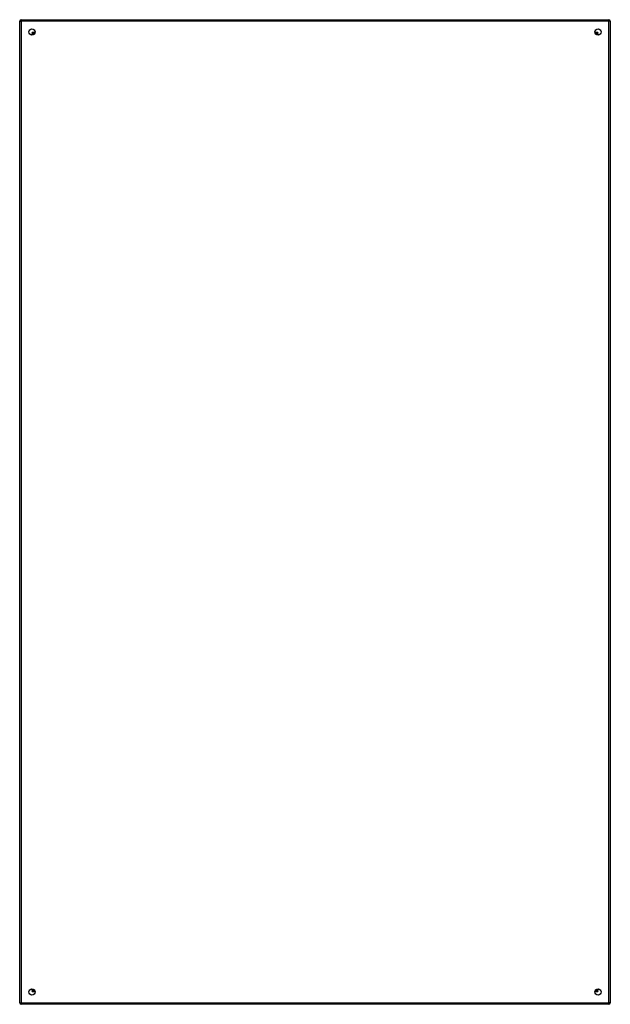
# Model space of a CAD drawing. Header units: inches. Extents: x 71.5 to 107.5, y 17.2 to 77.2.
import ezdxf

# ---------------------------------------------------------------- set-up
doc = ezdxf.new("R2010")
doc.units = ezdxf.units.IN
doc.header["$MEASUREMENT"] = 0
doc.layers.add('Visible Edges(ANSI)', color=7, linetype='Continuous', lineweight=25)
doc.layers.add('Visible Tangent Edges(ANSI)', color=7, linetype='Continuous', lineweight=25)

msp = doc.modelspace()

# ---------------------------------------------------------------- linework, layer by layer
at = {"layer": 'Visible Edges(ANSI)'}
for p, q in [((71.501, 17.291), (71.501, 77.093)), ((71.6, 77.192), (107.402, 77.192)), ((107.501, 77.093), (107.501, 17.291)), ((72.367, 76.294), (72.367, 76.285)), ((72.408, 76.325), (72.398, 76.325)), ((106.604, 76.325), (106.595, 76.325)), ((106.635, 76.294), (106.635, 76.285)), ((72.367, 18.098), (72.367, 18.089)), ((72.398, 18.058), (72.408, 18.058)), ((106.595, 18.058), (106.604, 18.058)), ((106.635, 18.098), (106.635, 18.089)), ((107.402, 17.192), (71.6, 17.192))]:
    msp.add_line(p, q, dxfattribs=at)
for centre in [(72.251, 76.442), (106.751, 76.442), (72.251, 17.942), (106.751, 17.942)]:
    msp.add_circle(centre, 0.195, dxfattribs=at)
for centre, radius, start, end in [((71.6, 77.093), 0.099, 90, 180), ((107.402, 77.093), 0.099, 0, 90), ((72.398, 76.294), 0.031, 90, 180), ((106.604, 76.294), 0.031, 0, 90), ((72.398, 18.089), 0.031, 180, 270), ((106.604, 18.089), 0.031, 270, 0), ((71.6, 17.291), 0.099, 180, 270), ((107.402, 17.291), 0.099, 270, 0)]:
    msp.add_arc(centre, radius, start, end, dxfattribs=at)
at = {"layer": 'Visible Tangent Edges(ANSI)'}
for p, q in [((71.501, 77.093), (71.6, 77.093)), ((71.6, 77.192), (71.6, 77.093)), ((71.6, 77.093), (71.6, 17.291)), ((107.402, 77.093), (71.6, 77.093)), ((107.402, 77.192), (107.402, 77.093)), ((107.402, 17.291), (107.402, 77.093)), ((107.501, 77.093), (107.402, 77.093)), ((72.268, 76.424), (72.398, 76.325)), ((72.367, 76.294), (72.268, 76.424)), ((72.268, 76.424), (72.446, 76.424)), ((72.268, 76.424), (72.268, 76.325)), ((72.268, 76.247), (72.268, 76.325)), ((106.557, 76.424), (106.734, 76.424)), ((106.604, 76.325), (106.734, 76.424)), ((106.734, 76.424), (106.635, 76.294)), ((106.734, 76.325), (106.734, 76.424)), ((106.734, 76.325), (106.734, 76.247)), ((72.268, 18.058), (72.268, 18.136)), ((72.268, 17.959), (72.367, 18.089)), ((72.398, 18.058), (72.268, 17.959)), ((72.268, 18.058), (72.268, 17.959)), ((106.734, 17.959), (106.604, 18.058)), ((106.635, 18.089), (106.734, 17.959)), ((106.734, 18.136), (106.734, 18.058)), ((106.734, 17.959), (106.734, 18.058)), ((72.446, 17.959), (72.268, 17.959)), ((106.734, 17.959), (106.557, 17.959)), ((71.501, 17.291), (71.6, 17.291)), ((71.6, 17.291), (107.402, 17.291)), ((71.6, 17.192), (71.6, 17.291)), ((107.501, 17.291), (107.402, 17.291)), ((107.402, 17.192), (107.402, 17.291))]:
    msp.add_line(p, q, dxfattribs=at)

doc.saveas('drawing.dxf')
